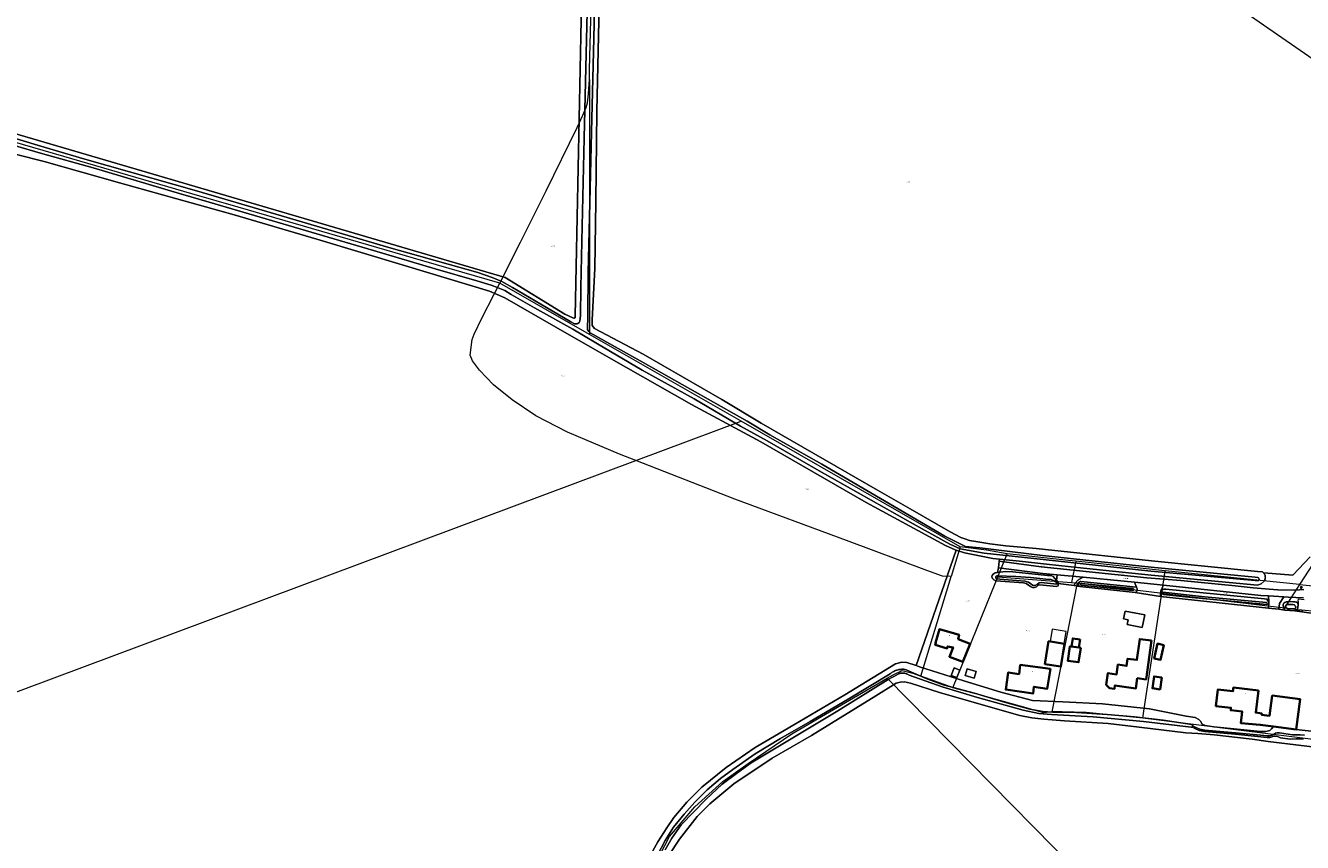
# Model space of a CAD drawing. Header units: metres. Extents: x 250001 to 257773, y 598992 to 609118.
# Tile 234 of 256: x 252993 to 253455, y 601649 to 601944. Entities that reach past the tile are written whole.
import ezdxf
from ezdxf.enums import TextEntityAlignment as Align
from ezdxf.lldxf.tags import DXFTag

# ---------------------------------------------------------------- set-up
doc = ezdxf.new("R2010")
doc.units = ezdxf.units.M
for name, color, linetype, lineweight in [('B-WE-GR-BOUWLAND-GV', 252, 'Continuous', 13), ('B-WE-GR-GROENVOORZIENING-GV', 252, 'Continuous', 18), ('B-WE-KG-GRENS_PERCEEL-G', 150, 'KG-PERCEEL', 18), ('B-WE-KG-GRENS_PERCEEL-S', 150, 'Continuous', 25), ('B-WE-OG-BEBOUWING-GV', 1, 'Continuous', 35), ('B-WE-OG-BEBOUWING-T18', 7, 'Continuous', 18), ('B-WE-OG-BEBOUWING_LUIFEL-GV', 1, 'Continuous', 18), ('B-WE-OG-BEBOUWING_OVERBOUWING-GV', 1, 'Continuous', 18), ('B-WE-OG-TERREIN_ERF-GV', 7, 'Continuous', 18), ('B-WE-OG-TOPOGRAFIE-T18', 2, 'Continuous', 18), ('B-WE-OG-WATER-GV', 252, 'Continuous', 18), ('B-WE-OG-WATER_SLOOT-GV', 252, 'Continuous', 18), ('B-WE-VH-VERHARDING_HALFVERHARDING-GV', 252, 'Continuous', 18), ('B-WE-VH-VERHARDING_OPEN-GV', 252, 'Continuous', 18), ('B-WE-VW-VERKEERSTEKEN_BORD-S', 252, 'Continuous', 25), ('B-WE-VW-VERKEERSTEKEN_DRAAGCONSTRUCTIE-S', 252, 'Continuous', 25), ('X-XX-AL-REFERENTIE-G', 7, 'Continuous', 18)]:
    doc.layers.add(name, color=color, linetype=linetype, lineweight=lineweight)
doc.styles.add('NLCS-ISO', font='NLCS-ISO.ttf')
doc.styles.add('NLCS-ISO-ANNOTATIEF-T18', font='NLCS-ISO.ttf', dxfattribs={"height": 1.8})
doc.styles.get("Standard").update_dxf_attribs({"font": 'NLCS-ISO.ttf'})
tags = doc.linetypes.add('KG-PERCEEL', pattern='A,5.5,-2,["P",Standard,S=1.8,R=0,X=-0.5,Y=-0.9],-2,5.5,-2,[5,NLCS.SHX,S=0.75,R=0,X=0,Y=0],-2', length=19).pattern_tags.tags
tags[6] = DXFTag(74, 10)

# ---------------------------------------------------------------- blocks, each defined once
blk = doc.blocks.new('SKG-PERCEELNUMMER-SO')
at = {"style": 'NLCS-ISO', "oblique": 10, "flags": 1}
blk.add_attdef('GEMEENTECODE', text='', height=1.8, dxfattribs=at).set_placement((0, 2.6), align=Align.MIDDLE_CENTER)
at = {"style": 'NLCS-ISO', "oblique": 10}
blk.add_attdef('SECTIE', text='', height=1.8, dxfattribs=at).set_placement((-0.5, 0), align=Align.MIDDLE_RIGHT)
blk.add_attdef('PERCEELNUMMER', text='', height=1.8, dxfattribs=at).set_placement((0.5, 0), align=Align.MIDDLE_LEFT)
blk = doc.blocks.new('BS2021-132-Xref-KAD-20210617')
at = {"layer": 'B-WE-KG-GRENS_PERCEEL-G', "flags": 128}
for points in [[(253201.95, 602109.52), (253542.568, 601874.061)], [(253197.012, 601924.831), (253197.012, 601928.454), (253198.22, 601973.543), (253199.428, 602030.306)], [(252865.135, 601913.965), (252898.518, 601928.649), (252903.325, 601927.249), (252947.328, 601914.438), (252970.42, 601907.736), (253006.984, 601897.125), (253053.207, 601883.693), (253070, 601878.813), (253137.047, 601859.313), (253164.458, 601851.341)], [(253164.59, 601851.292), (253172.052, 601866.055), (253181.31, 601884.573), (253192.584, 601907.52), (253194.596, 601911.949), (253195.804, 601914.767), (253196.208, 601916.377), (253196.61, 601919.598), (253197.012, 601924.831)], [(253197.012, 601924.831), (253197.012, 601832.715)], [(253542.568, 601874.061), (253535.594, 601863.812), (253519.468, 601840.187), (253514.718, 601833.187), (253505, 601819.187), (253492, 601800.562), (253478.78, 601781.35), (253453.438, 601742.363)], [(253213.702, 601787.158), (253207.81, 601789.46), (253189.09, 601797.38), (253177.54, 601803.39), (253169.01, 601809.16), (253162.26, 601814.58), (253157.24, 601819.86), (253154.74, 601823.24), (253153.91, 601825.23), (253154.612, 601830.954), (253155.372, 601832.855), (253158.034, 601838.56), (253162.598, 601847.308), (253164.59, 601851.292)], [(253164.458, 601851.341), (253164.59, 601851.292)], [(253197.012, 601832.715), (253164.59, 601851.292)], [(253251.732, 601801.361), (253197.012, 601832.715)], [(253213.702, 601787.158), (253251.732, 601801.361)], [(253330.88, 601756.01), (253251.732, 601801.361)], [(252969.724, 601696.046), (253213.702, 601787.158)], [(253327.612, 601745.294), (253324.46, 601745.38), (253318.79, 601747.43), (253289.77, 601758.32), (253249.45, 601773.19), (253213.702, 601787.158)], [(253330.88, 601756.01), (253327.612, 601745.294)], [(253347.79, 601753.47), (253340.39, 601754.81), (253330.88, 601756.01)], [(253344.45, 601745.23), (253347.79, 601753.47)], [(253372.628, 601750.791), (253370.01, 601751.07), (253347.79, 601753.47)], [(253372.628, 601750.791), (253371.128, 601743.173)], [(253404.938, 601747.359), (253401.43, 601747.72), (253372.628, 601750.791)], [(253316.64, 601709.28), (253327.612, 601745.294)], [(253328.25, 601705.14), (253343.71, 601743.38), (253344.45, 601745.23)], [(253344.45, 601745.23), (253371.128, 601743.173)], [(253403.702, 601739.269), (253404.938, 601747.359)], [(253453.438, 601742.363), (253404.938, 601747.359)], [(253373.11, 601743.02), (253363.97, 601696.44)], [(253371.128, 601743.173), (253373.11, 601743.02)], [(253373.11, 601743.02), (253403.02, 601739.35), (253403.702, 601739.269)], [(253396.8, 601694.09), (253397.32, 601697.55), (253403.702, 601739.269)], [(253403.702, 601739.269), (253448, 601733.995)], [(253453.438, 601742.363), (253448, 601733.995)], [(253453.438, 601742.363), (253474.956, 601740.188)], [(253448, 601733.995), (253452.684, 601733.437)], [(253452.684, 601733.437), (253452.784, 601734.325)], [(253453.003, 601736.265), (253452.784, 601734.325)], [(253453.003, 601736.265), (253453.113, 601737.24)], [(253453.113, 601737.24), (253455.093, 601737.036)], [(253452.622, 601732.894), (253452.684, 601733.437)], [(253454.642, 601732.707), (253452.622, 601732.894)], [(253452.684, 601733.437), (253452.853, 601733.417)], [(253452.853, 601733.417), (253454.26, 601733.25), (253459.248, 601732.768)], [(253304.514, 601708.557), (253306.7, 601709.833), (253309.944, 601711.31), (253313.818, 601710.342), (253316.64, 601709.28)], [(253216, 601615.521), (253216.726, 601627.483), (253219.268, 601638.667), (253225.876, 601651.375), (253235.026, 601662.05), (253245.192, 601671.2), (253254.342, 601677.808), (253270.1, 601688.483), (253304.514, 601708.557)], [(253602.292, 601414.333), (253598.138, 601410.285), (253304.514, 601708.557)], [(253328.25, 601705.14), (253326.44, 601705.77), (253316.64, 601709.28)], [(253363.97, 601696.44), (253361.05, 601696.12), (253352.58, 601698.44), (253338.34, 601702.44), (253328.25, 601705.14)], [(253396.8, 601694.09), (253376.33, 601696.14), (253367.75, 601696.45), (253363.97, 601696.44)], [(253501.544, 601680.987), (253396.8, 601694.09)]]:
    blk.add_lwpolyline(points, dxfattribs=at)
at = {"layer": 'B-WE-KG-GRENS_PERCEEL-S', "xscale": 0.2, "yscale": 0.2, "zscale": 0.2}
for p, values in [((253311.924, 601887.692), {'PERCEELNUMMER': '178', 'SECTIE': 'M'}), ((253183.655, 601864.615), {'PERCEELNUMMER': '179', 'SECTIE': 'M'}), ((253187.237, 601817.732), {'PERCEELNUMMER': '180', 'SECTIE': 'M'}), ((253275.485, 601776.836), {'PERCEELNUMMER': '181', 'SECTIE': 'M'}), ((253360.675, 601749.215), {'PERCEELNUMMER': '418', 'SECTIE': 'M'}), ((253388.885, 601746.185), {'PERCEELNUMMER': '419', 'SECTIE': 'M'}), ((253426.665, 601739.315), {'PERCEELNUMMER': '221', 'SECTIE': 'M'}), ((253333.545, 601736.476), {'PERCEELNUMMER': '211', 'SECTIE': 'M'}), ((253355.084, 601725.707), {'PERCEELNUMMER': '212', 'SECTIE': 'M'}), ((253382.525, 601724.255), {'PERCEELNUMMER': '213', 'SECTIE': 'M'}), ((253452.487, 601710.308), {'PERCEELNUMMER': '565', 'SECTIE': 'M'})]:
    blk.add_blockref('SKG-PERCEELNUMMER-SO', p, dxfattribs=at).add_auto_attribs(values)
blk = doc.blocks.new('SIE-WEG_VERKEERSBORD-SO')
at = {"color": 0, "linetype": 'ByBlock', "lineweight": 18}
blk.add_lwpolyline([(-1.125, -1.125), (1.125, -1.125), (1.125, 1.125), (-1.125, 1.125)], close=True, dxfattribs=at)
at = {"color": 0, "linetype": 'ByBlock', "lineweight": 18, "style": 'NLCS-ISO'}
blk.add_text('vb', height=1.5, dxfattribs=at).set_placement((0, 0), align=Align.MIDDLE_CENTER)
blk = doc.blocks.new('SIE-WEG_PAAL_VERKEERSBORD-SO')
at = {"color": 0, "linetype": 'ByBlock', "lineweight": 18}
blk.add_circle((0, 0), 1.5, dxfattribs=at)
at = {"color": 0, "linetype": 'ByBlock', "lineweight": 18, "style": 'NLCS-ISO'}
blk.add_text('vb', height=1.5, dxfattribs=at).set_placement((0, 0.1), align=Align.MIDDLE_CENTER)
blk = doc.blocks.new('BS2021-132-Xref-BGT-GRIJS-20210617-aangepast')
at = {"layer": 'B-WE-GR-BOUWLAND-GV', "flags": 128}
for points in [[(253200.729, 601962.485), (253199.604, 601913.393), (253199.265, 601880.754), (253198.865, 601856.571), (253198.004, 601838.017), (253197.927, 601835.996), (253198.81, 601834.935), (253216.386, 601825.615), (253244.73, 601809.288), (253259.015, 601800.729), (253301.043, 601776.509), (253312.787, 601769.793), (253327.199, 601761.473), (253331.132, 601759.444), (253332.525, 601758.958), (253334.297, 601758.351), (253336.508, 601757.939), (253341.623, 601757.06), (253347.366, 601756.378), (253358.343, 601755.386), (253389.893, 601752.013), (253399.989, 601750.947), (253438.287, 601747.158), (253440.054, 601746.991), (253440.211, 601746.872), (253440.358, 601746.74), (253440.495, 601746.597), (253451.028, 601745.74), (253457.249, 601752.402)], [(252900.161, 601931.433), (253000, 601902.165), (253166.552, 601853.339), (253188.094, 601840.046), (253190.933, 601838.727), (253191.295, 601838.635), (253191.545, 601838.643), (253191.693, 601838.704), (253191.75, 601838.778), (253191.781, 601838.885), (253191.798, 601839.517), (253195.091, 602000)], [(253219.201, 601645.109), (253221.724, 601649.499), (253224.857, 601654.578), (253227.428, 601658.25), (253232.194, 601663.809), (253237.603, 601669.157), (253246.327, 601676.307), (253256.789, 601683.54), (253270.817, 601691.778), (253289.169, 601702.592), (253307.517, 601713.785), (253309.768, 601714.394), (253311.549, 601714.257), (253314.957, 601713.102), (253329.406, 601754.805), (253329.122, 601754.896), (253325.555, 601756.541), (253296.96, 601771.985), (253258.844, 601793.975), (253233.772, 601807.453), (253203.974, 601824.449), (253184.843, 601835.415), (253166.361, 601845.955), (253160.87, 601848.417), (253130.543, 601857.483), (253098.544, 601867.093), (253068.601, 601875.947), (253027.244, 601887.476), (253000, 601895.24), (252989.953, 601897.728)], [(253463.097, 601683.128), (253442.072, 601685.694), (253436.322, 601686.599), (253422.568, 601688.121), (253416.667, 601688.565), (253412.382, 601688.888), (253395.523, 601690.929), (253384.291, 601692.203), (253368.524, 601693.159), (253361.06, 601693.722), (253356.775, 601694.226), (253352.445, 601695.13), (253344.319, 601697.424), (253323.41, 601703.37), (253312.87, 601706.753), (253310.785, 601707.266), (253309.226, 601707.185), (253307.712, 601706.786), (253300.395, 601702.173), (253277.209, 601687.898), (253262.961, 601679.637), (253249.146, 601670.402), (253240.464, 601663.152), (253235.845, 601658.594), (253229.433, 601650.415), (253225.727, 601644.809)]]:
    blk.add_lwpolyline(points, dxfattribs=at)
at = {"layer": 'B-WE-GR-GROENVOORZIENING-GV', "flags": 128}
for points in [[(253457.249, 601752.402), (253451.028, 601745.74), (253440.495, 601746.597), (253440.619, 601746.443), (253440.73, 601746.279), (253440.828, 601746.108), (253440.911, 601745.928), (253440.98, 601745.743), (253441.033, 601745.553), (253441.071, 601745.359), (253441.093, 601745.162), (253441.099, 601744.965), (253441.089, 601744.767), (253441.064, 601744.571), (253441.022, 601744.378), (253440.965, 601744.189), (253440.893, 601744.005), (253440.806, 601743.827), (253440.705, 601743.657), (253440.665, 601743.597), (253439.541, 601742.628), (253438.239, 601742.152), (253399.855, 601745.738), (253375.436, 601748.315), (253362.108, 601749.704), (253352.252, 601750.79), (253345.118, 601751.523), (253345.01, 601750.888), (253360.16, 601748.816), (253398.272, 601744.772), (253410.571, 601743.86), (253430.257, 601741.909), (253436.661, 601741.236), (253442.465, 601740.713), (253445.588, 601740.438), (253451.166, 601740.353), (253453.464, 601740.477), (253455.007, 601740.56)], [(253454.825, 601737.565), (253449.383, 601737.895), (253447.747, 601737.994), (253446.218, 601735.587), (253445.916, 601733.465), (253448.1, 601733.116), (253447.844, 601733.505), (253447.605, 601734.148), (253447.485, 601734.775), (253447.569, 601735.199), (253447.788, 601735.623), (253448.177, 601735.929), (253448.668, 601736.1), (253449.227, 601736.169), (253450.362, 601736.29), (253451.277, 601736.208), (253451.82, 601736.142), (253452.345, 601736.058), (253452.719, 601735.805), (253452.94, 601735.399), (253452.941, 601734.925), (253452.875, 601734.382), (253452.808, 601733.823), (253452.606, 601733.331), (253452.268, 601733.008), (253451.709, 601732.922), (253460.198, 601731.666)]]:
    blk.add_lwpolyline(points, dxfattribs=at)
for points in [[(253360.759, 601746.366), (253344.664, 601748.426), (253344.402, 601746.782), (253347.185, 601747.096), (253349.9, 601747.027), (253362.38, 601745.661), (253363.716, 601745.619), (253364.418, 601745.257), (253365.679, 601743.89), (253365.949, 601745.884)], [(253385.174, 601744.098), (253375.253, 601745.02), (253374.341, 601744.6), (253374.187, 601744.513), (253373.938, 601744.359), (253373.698, 601744.192), (253373.467, 601744.011), (253373.247, 601743.818), (253373.037, 601743.613), (253372.839, 601743.398), (253372.653, 601743.172), (253372.48, 601742.936), (253372.32, 601742.69), (253372.174, 601742.437), (253371.992, 601742.003), (253373.372, 601741.832), (253374.121, 601741.748), (253374.083, 601741.761), (253373.978, 601741.81), (253373.881, 601741.872), (253373.794, 601741.947), (253373.717, 601742.034), (253373.654, 601742.13), (253373.604, 601742.234), (253373.569, 601742.344), (253373.55, 601742.458), (253373.547, 601742.573), (253373.559, 601742.688), (253373.588, 601742.8), (253373.591, 601742.822), (253373.613, 601742.929), (253373.652, 601743.03), (253373.705, 601743.125), (253373.771, 601743.212), (253373.849, 601743.287), (253373.937, 601743.351), (253374.034, 601743.4), (253374.137, 601743.436), (253374.244, 601743.455), (253374.352, 601743.459), (253374.46, 601743.447), (253394.507, 601741.467), (253393.807, 601743.208)], [(253439.438, 601738.499), (253404.323, 601742.123), (253403.998, 601741.467), (253403.391, 601740.09), (253404.451, 601740.709), (253405.163, 601740.733), (253440.828, 601737.278), (253441.691, 601737.096), (253442.327, 601736.066), (253442.245, 601738.329)]]:
    blk.add_lwpolyline(points, close=True, dxfattribs=at)
at = {"layer": 'B-WE-OG-BEBOUWING-GV', "flags": 128}
for points in [[(253330.55, 601724.22), (253323.37, 601726.23), (253321.99, 601721.33), (253322.096, 601721.299), (253321.892, 601720.594), (253326.19, 601719.35), (253326.34, 601720.074), (253328.301, 601719.668), (253327.01, 601716.34), (253331.83, 601714.47), (253334.45, 601720.96), (253330.147, 601722.723)], [(253368.589, 601720.986), (253362.81, 601721.902), (253361.622, 601714.402), (253361.509, 601713.689), (253367.288, 601712.773)], [(253374.159, 601722.596), (253371.545, 601722.967), (253371.121, 601719.982), (253373.735, 601719.611)], [(253399.92, 601722.149), (253395.74, 601722.723), (253394.701, 601715.155), (253391.313, 601715.62), (253390.958, 601713.035), (253387.85, 601713.48), (253387.344, 601709.949), (253384.213, 601710.397), (253383.624, 601706.183), (253384.803, 601704.988), (253386.625, 601704.763), (253386.77, 601705.94), (253394.34, 601704.87), (253394.854, 601708.554), (253397.994, 601708.123)], [(253404.419, 601720.55), (253402.154, 601721.05), (253400.977, 601715.722), (253403.242, 601715.222)], [(253374.399, 601719.517), (253373.735, 601719.611), (253371.121, 601719.982), (253370.497, 601720.071), (253369.757, 601714.861), (253373.659, 601714.307)], [(253363.542, 601711.904), (253352.601, 601713.377), (253352.123, 601710.082), (253348.234, 601710.645), (253347.336, 601704.444), (253357.178, 601703.018), (253357.531, 601705.453), (253362.311, 601704.759)], [(253403.706, 601708.847), (253400.942, 601709.24), (253400.329, 601704.934), (253403.093, 601704.541)], [(253438.68, 601704.17), (253429.56, 601705.19), (253429.417, 601703.855), (253423.89, 601704.45), (253423.245, 601698.507), (253428.685, 601697.917), (253428.587, 601697.018), (253432.694, 601696.573), (253432.24, 601692.387), (253439.28, 601691.74), (253444.082, 601691.118), (253452.255, 601690.059), (253453.692, 601700.972), (253443.62, 601702.299), (253442.66, 601695.011), (253439.729, 601695.37), (253439.79, 601695.86), (253437.626, 601696.144)]]:
    blk.add_lwpolyline(points, close=True, dxfattribs=at)
at = {"layer": 'B-WE-OG-BEBOUWING_LUIFEL-GV', "flags": 128}
blk.add_lwpolyline([(253364.086, 601726.285), (253363.336, 601721.819), (253368.392, 601721.017), (253369.151, 601725.482)], close=True, dxfattribs=at)
at = {"layer": 'B-WE-OG-BEBOUWING_OVERBOUWING-GV', "flags": 128}
for points in [[(253397.538, 601731.464), (253390.453, 601732.824), (253389.91, 601729.992), (253391.501, 601729.687), (253391.164, 601727.933), (253396.658, 601726.879)], [(253330.734, 601711.476), (253328.703, 601712.268), (253327.661, 601709.597), (253329.694, 601708.813)], [(253333.387, 601711.928), (253332.724, 601709.521), (253335.971, 601708.613), (253336.622, 601711.037)]]:
    blk.add_lwpolyline(points, close=True, dxfattribs=at)
at = {"layer": 'B-WE-OG-TERREIN_ERF-GV', "flags": 128}
blk.add_lwpolyline([(253460.198, 601731.666), (253451.709, 601732.922), (253448.1, 601733.116), (253445.916, 601733.465), (253442.184, 601733.925), (253403.18, 601738.066), (253394.054, 601739.511), (253374.121, 601741.748), (253373.372, 601741.832), (253371.992, 601742.003), (253366.319, 601742.73), (253366.271, 601741.883), (253365.621, 601741.653), (253359.694, 601742.288), (253359.073, 601742.131), (253358.427, 601741.604), (253357.688, 601741.342), (253357.036, 601741.334), (253356.215, 601741.679), (253355.6, 601742.19), (253354.732, 601742.788), (253353.721, 601742.967), (253343.786, 601743.744), (253343.01, 601744.104), (253342.529, 601744.617), (253342.284, 601745.193), (253342.382, 601745.609), (253342.82, 601746.164), (253343.466, 601746.677), (253344.402, 601746.782), (253344.664, 601748.426), (253345.01, 601750.888), (253345.118, 601751.523), (253342.698, 601751.772), (253332.474, 601753.826), (253329.406, 601754.805), (253314.957, 601713.102), (253316.208, 601712.678), (253332.227, 601707.627), (253345.535, 601703.521), (253357.049, 601700.512), (253367.992, 601699.974), (253382.315, 601699.299), (253399.272, 601697.46), (253412.521, 601694.832), (253415.766, 601694.374), (253417.109, 601693.634), (253417.684, 601693.011), (253418.328, 601691.948), (253419.343, 601691.457), (253422.435, 601691.056), (253439.408, 601689.322), (253441.236, 601689.346), (253442.681, 601689.68), (253443.366, 601690.256), (253444.082, 601691.118), (253439.28, 601691.74), (253432.24, 601692.387), (253432.694, 601696.573), (253428.587, 601697.018), (253428.685, 601697.917), (253423.245, 601698.507), (253423.89, 601704.45), (253429.417, 601703.855), (253429.56, 601705.19), (253438.68, 601704.17), (253437.626, 601696.144), (253439.79, 601695.86), (253439.729, 601695.37), (253442.66, 601695.011), (253443.62, 601702.299), (253453.692, 601700.972), (253452.255, 601690.059), (253471.593, 601687.816)], dxfattribs=at)
for points in [[(253396.658, 601726.879), (253391.164, 601727.933), (253391.501, 601729.687), (253389.91, 601729.992), (253390.453, 601732.824), (253397.538, 601731.464)], [(253330.55, 601724.22), (253330.147, 601722.723), (253334.45, 601720.96), (253331.83, 601714.47), (253327.01, 601716.34), (253328.301, 601719.668), (253326.34, 601720.074), (253326.19, 601719.35), (253321.892, 601720.594), (253322.096, 601721.299), (253321.99, 601721.33), (253323.37, 601726.23)], [(253368.589, 601720.986), (253367.288, 601712.773), (253361.509, 601713.689), (253361.622, 601714.402), (253362.81, 601721.902)], [(253373.735, 601719.611), (253374.399, 601719.517), (253373.659, 601714.307), (253369.757, 601714.861), (253370.497, 601720.071), (253371.121, 601719.982), (253371.545, 601722.967), (253374.159, 601722.596)], [(253397.994, 601708.123), (253394.854, 601708.554), (253394.34, 601704.87), (253386.77, 601705.94), (253386.625, 601704.763), (253384.803, 601704.988), (253383.624, 601706.183), (253384.213, 601710.397), (253387.344, 601709.949), (253387.85, 601713.48), (253390.958, 601713.035), (253391.313, 601715.62), (253394.701, 601715.155), (253395.74, 601722.723), (253399.92, 601722.149)], [(253403.242, 601715.222), (253400.977, 601715.722), (253402.154, 601721.05), (253404.419, 601720.55)], [(253330.734, 601711.476), (253329.694, 601708.813), (253327.661, 601709.597), (253328.703, 601712.268)], [(253333.387, 601711.928), (253336.622, 601711.037), (253335.971, 601708.613), (253332.724, 601709.521)], [(253362.311, 601704.759), (253357.531, 601705.453), (253357.178, 601703.018), (253347.336, 601704.444), (253348.234, 601710.645), (253352.123, 601710.082), (253352.601, 601713.377), (253363.542, 601711.904)], [(253403.706, 601708.847), (253403.093, 601704.541), (253400.329, 601704.934), (253400.942, 601709.24)]]:
    blk.add_lwpolyline(points, close=True, dxfattribs=at)
at = {"layer": 'B-WE-OG-WATER-GV', "flags": 128}
for points in [[(253197.089, 601987.622), (253195.962, 601944.29), (253195.019, 601903.64), (253194.279, 601871.894), (253193.912, 601849.716), (253193.759, 601839.54), (253193.456, 601837.52), (253193.226, 601837.055), (253192.773, 601836.705), (253192.476, 601836.579), (253191.556, 601836.599), (253190.282, 601837.252), (253181.407, 601842.48), (253169.14, 601849.694), (253165.359, 601851.814), (253161.783, 601853.33), (253156.609, 601855.084), (253124.52, 601864.172), (253083.652, 601876.212), (253055.082, 601884.639), (253014.682, 601896.104), (253000, 601900.368), (252978.68, 601906.783)], [(252977.959, 601904.285), (252999.578, 601897.983), (253017.684, 601892.862), (253049.245, 601883.521), (253059.549, 601880.542), (253088.247, 601872.138), (253118.952, 601863.074), (253141.256, 601856.449), (253156.259, 601852.114), (253161.433, 601850.544), (253163.939, 601849.629), (253166.38, 601848.576), (253168.685, 601847.176), (253177.062, 601842.403), (253190.969, 601834.606), (253199.877, 601829.299), (253216.038, 601819.789), (253234.812, 601809.428), (253251.561, 601799.577), (253261.111, 601794.302), (253279.944, 601783.442), (253312.838, 601764.916), (253327.152, 601756.947), (253330.888, 601755.275), (253339.575, 601753.79), (253360.865, 601751.467), (253399.77, 601747.24), (253437.45, 601743.848), (253438.476, 601743.789), (253438.66, 601743.865), (253438.813, 601744.053), (253438.848, 601744.283), (253438.769, 601744.616), (253438.663, 601744.815), (253438.342, 601744.937), (253437.384, 601745.043), (253399.874, 601748.626), (253360.605, 601752.914), (253337.93, 601755.613), (253332.787, 601756.19), (253325.384, 601759.924), (253313.41, 601766.858), (253280.956, 601785.82), (253262.091, 601796.464), (253253.92, 601801.358), (253216.349, 601822.657), (253197.26, 601833.331), (253196.714, 601833.831), (253196.319, 601834.542), (253196.358, 601839.46), (253196.481, 601854.94), (253197.671, 601905.751), (253198.559, 601939.723), (253199.447, 601976.509)], [(253224.325, 601646.559), (253226.749, 601650.828), (253230.106, 601655.55), (253239.124, 601664.923), (253244.95, 601670.277), (253250.533, 601674.507), (253255.326, 601677.988), (253286.629, 601696.826), (253304.856, 601708.077), (253308.489, 601710.084), (253308.578, 601710.126), (253308.799, 601710.217), (253309.025, 601710.294), (253309.256, 601710.356), (253309.49, 601710.402), (253309.727, 601710.432), (253309.966, 601710.446), (253310.205, 601710.444), (253310.443, 601710.427), (253310.679, 601710.393), (253310.913, 601710.344), (253311.143, 601710.279), (253311.368, 601710.199), (253311.587, 601710.104), (253312.492, 601709.716), (253324.342, 601705.491), (253337.108, 601701.598), (253353.62, 601697.033), (253359.344, 601695.868), (253363.897, 601695.447), (253378.922, 601694.602), (253397.036, 601692.917), (253414.275, 601690.934), (253414.758, 601690.851), (253415.594, 601690.402), (253417.25, 601689.712), (253419.199, 601689.262), (253430.249, 601688.337), (253441.776, 601687.196), (253442.725, 601687.178), (253444.144, 601687.597), (253444.693, 601687.604), (253445.523, 601687.539), (253446.597, 601687.044), (253450.075, 601686.526), (253452.21, 601686.613), (253454.88, 601686.632)], [(253455.221, 601688.025), (253453.722, 601688.11), (253452.476, 601688.094), (253450.858, 601688.132), (253446.228, 601688.778), (253445.327, 601688.792), (253444.809, 601688.696), (253444.293, 601688.378), (253443.542, 601687.982), (253442.58, 601687.807), (253441.825, 601687.693), (253430.294, 601688.835), (253419.277, 601689.757), (253417.403, 601690.189), (253415.809, 601690.854), (253414.922, 601691.33), (253414.583, 601691.817), (253404.137, 601693.39), (253393.802, 601694.603), (253383.909, 601695.49), (253372.834, 601696.189), (253364.222, 601696.358), (253360.718, 601696.49), (253356.012, 601697.338), (253346.928, 601699.873), (253336.073, 601703.152), (253324.704, 601706.207), (253318.583, 601708.522), (253311.408, 601711.641), (253311.367, 601711.649), (253311.046, 601711.709), (253310.722, 601711.753), (253310.396, 601711.781), (253310.069, 601711.793), (253309.742, 601711.788), (253309.415, 601711.768), (253309.09, 601711.732), (253308.767, 601711.681), (253308.447, 601711.613), (253308.131, 601711.53), (253307.819, 601711.431), (253307.512, 601711.318), (253307.211, 601711.189), (253306.917, 601711.046), (253306.63, 601710.889), (253306.351, 601710.718), (253306.081, 601710.533), (253305.82, 601710.336), (253305.57, 601710.126), (253290.454, 601700.954), (253276.643, 601692.958), (253266.008, 601686.743), (253256.843, 601681.206), (253248.799, 601675.604), (253244.344, 601672.308), (253239.538, 601668.287), (253235.057, 601663.851), (253231.155, 601659.442), (253227.318, 601654.734), (253224.322, 601649.917), (253221.51, 601644.683)]]:
    blk.add_lwpolyline(points, dxfattribs=at)
for points in [[(253344.31, 601745.522), (253344.254, 601745.524), (253344.162, 601745.515), (253344.072, 601745.49), (253343.989, 601745.45), (253343.913, 601745.396), (253343.848, 601745.33), (253343.795, 601745.253), (253343.756, 601745.169), (253343.732, 601745.08), (253343.724, 601744.987), (253343.731, 601744.895), (253343.755, 601744.805), (253343.793, 601744.721), (253343.845, 601744.644), (253343.91, 601744.578), (253343.985, 601744.523), (253344.069, 601744.482), (253344.158, 601744.457), (253344.25, 601744.446), (253345.141, 601744.339), (253354.17, 601743.669), (253355.585, 601743.242), (253356.349, 601742.644), (253357.022, 601742.193), (253357.676, 601742.098), (253358.254, 601742.15), (253358.71, 601742.437), (253359.401, 601742.98), (253360.141, 601743.109), (253365.83, 601742.574), (253365.615, 601743.105), (253365.06, 601743.573), (253363.777, 601744.165), (253361.816, 601744.376), (253356.334, 601744.958), (253350.973, 601745.364)], [(253374.731, 601742.788), (253374.639, 601742.793), (253374.612, 601742.79), (253374.541, 601742.771), (253374.476, 601742.737), (253374.42, 601742.69), (253374.376, 601742.632), (253374.345, 601742.566), (253374.33, 601742.495), (253374.33, 601742.422), (253374.346, 601742.351), (253374.377, 601742.285), (253374.422, 601742.227), (253374.478, 601742.181), (253374.543, 601742.147), (253374.614, 601742.129), (253393.237, 601740.255), (253393.249, 601740.256), (253393.319, 601740.274), (253393.385, 601740.306), (253393.442, 601740.352), (253393.487, 601740.41), (253393.519, 601740.475), (253393.536, 601740.547), (253393.537, 601740.62), (253393.522, 601740.691), (253393.492, 601740.758), (253393.448, 601740.817), (253393.393, 601740.864), (253393.329, 601740.899), (253393.258, 601740.919), (253393.185, 601740.923)], [(253419.167, 601737.971), (253404.028, 601739.614), (253403.675, 601739.417), (253403.679, 601739.091), (253404.262, 601738.757), (253414.6, 601737.778), (253430.078, 601736.302), (253441.692, 601735.251), (253441.823, 601735.505), (253441.805, 601735.697), (253441.506, 601735.857)]]:
    blk.add_lwpolyline(points, close=True, dxfattribs=at)
at = {"layer": 'B-WE-OG-WATER_SLOOT-GV', "flags": 128}
for points in [[(253195.091, 602000), (253191.798, 601839.517), (253191.781, 601838.885), (253191.75, 601838.778), (253191.693, 601838.704), (253191.545, 601838.643), (253191.295, 601838.635), (253190.933, 601838.727), (253188.094, 601840.046), (253166.552, 601853.339), (253000, 601902.165), (252900.161, 601931.433)], [(252989.953, 601897.728), (253000, 601895.24), (253027.244, 601887.476), (253068.601, 601875.947), (253098.544, 601867.093), (253130.543, 601857.483), (253160.87, 601848.417), (253166.361, 601845.955), (253184.843, 601835.415), (253203.974, 601824.449), (253233.772, 601807.453), (253258.844, 601793.975), (253296.96, 601771.985), (253325.555, 601756.541), (253329.122, 601754.896), (253329.406, 601754.805), (253332.474, 601753.826), (253342.698, 601751.772), (253345.118, 601751.523), (253352.252, 601750.79), (253362.108, 601749.704), (253375.436, 601748.315), (253399.855, 601745.738), (253438.239, 601742.152), (253439.541, 601742.628), (253440.665, 601743.597), (253440.705, 601743.657), (253440.806, 601743.827), (253440.893, 601744.005), (253440.965, 601744.189), (253441.022, 601744.378), (253441.064, 601744.571), (253441.089, 601744.767), (253441.099, 601744.965), (253441.093, 601745.162), (253441.071, 601745.359), (253441.033, 601745.553), (253440.98, 601745.743), (253440.911, 601745.928), (253440.828, 601746.108), (253440.73, 601746.279), (253440.619, 601746.443), (253440.495, 601746.597), (253440.358, 601746.74), (253440.211, 601746.872), (253440.054, 601746.991), (253438.287, 601747.158), (253399.989, 601750.947), (253389.893, 601752.013), (253358.343, 601755.386), (253347.366, 601756.378), (253341.623, 601757.06), (253336.508, 601757.939), (253334.297, 601758.351), (253332.525, 601758.958), (253331.132, 601759.444), (253327.199, 601761.473), (253312.787, 601769.793), (253301.043, 601776.509), (253259.015, 601800.729), (253244.73, 601809.288), (253216.386, 601825.615), (253198.81, 601834.935), (253197.927, 601835.996), (253198.004, 601838.017), (253198.865, 601856.571), (253199.265, 601880.754), (253199.604, 601913.393), (253200.729, 601962.485)], [(253199.447, 601976.509), (253198.559, 601939.723), (253197.671, 601905.751), (253196.481, 601854.94), (253196.358, 601839.46), (253196.319, 601834.542), (253196.714, 601833.831), (253197.26, 601833.331), (253216.349, 601822.657), (253253.92, 601801.358), (253262.091, 601796.464), (253280.956, 601785.82), (253313.41, 601766.858), (253325.384, 601759.924), (253332.787, 601756.19), (253337.93, 601755.613), (253360.605, 601752.914), (253399.874, 601748.626), (253437.384, 601745.043), (253438.342, 601744.937), (253438.663, 601744.815), (253438.769, 601744.616), (253438.848, 601744.283), (253438.813, 601744.053), (253438.66, 601743.865), (253438.476, 601743.789), (253437.45, 601743.848), (253399.77, 601747.24), (253360.865, 601751.467), (253339.575, 601753.79), (253330.888, 601755.275), (253327.152, 601756.947), (253312.838, 601764.916), (253279.944, 601783.442), (253261.111, 601794.302), (253251.561, 601799.577), (253234.812, 601809.428), (253216.038, 601819.789), (253199.877, 601829.299), (253190.969, 601834.606), (253177.062, 601842.403), (253168.685, 601847.176), (253166.38, 601848.576), (253163.939, 601849.629), (253161.433, 601850.544), (253156.259, 601852.114), (253141.256, 601856.449), (253118.952, 601863.074), (253088.247, 601872.138), (253059.549, 601880.542), (253049.245, 601883.521), (253017.684, 601892.862), (252999.578, 601897.983), (252977.959, 601904.285)], [(252978.68, 601906.783), (253000, 601900.368), (253014.682, 601896.104), (253055.082, 601884.639), (253083.652, 601876.212), (253124.52, 601864.172), (253156.609, 601855.084), (253161.783, 601853.33), (253165.359, 601851.814), (253169.14, 601849.694), (253181.407, 601842.48), (253190.282, 601837.252), (253191.556, 601836.599), (253192.476, 601836.579), (253192.773, 601836.705), (253193.226, 601837.055), (253193.456, 601837.52), (253193.759, 601839.54), (253193.912, 601849.716), (253194.279, 601871.894), (253195.019, 601903.64), (253195.962, 601944.29), (253197.089, 601987.622)], [(253225.727, 601644.809), (253229.433, 601650.415), (253235.845, 601658.594), (253240.464, 601663.152), (253249.146, 601670.402), (253262.961, 601679.637), (253277.209, 601687.898), (253300.395, 601702.173), (253307.712, 601706.786), (253309.226, 601707.185), (253310.785, 601707.266), (253312.87, 601706.753), (253323.41, 601703.37), (253344.319, 601697.424), (253352.445, 601695.13), (253356.775, 601694.226), (253361.06, 601693.722), (253368.524, 601693.159), (253384.291, 601692.203), (253395.523, 601690.929), (253412.382, 601688.888), (253416.667, 601688.565), (253422.568, 601688.121), (253436.322, 601686.599), (253442.072, 601685.694), (253463.097, 601683.128)], [(253471.593, 601687.816), (253452.255, 601690.059), (253444.082, 601691.118), (253443.366, 601690.256), (253442.681, 601689.68), (253441.236, 601689.346), (253439.408, 601689.322), (253422.435, 601691.056), (253419.343, 601691.457), (253418.328, 601691.948), (253417.684, 601693.011), (253417.109, 601693.634), (253415.766, 601694.374), (253412.521, 601694.832), (253399.272, 601697.46), (253382.315, 601699.299), (253367.992, 601699.974), (253357.049, 601700.512), (253345.535, 601703.521), (253332.227, 601707.627), (253316.208, 601712.678), (253314.957, 601713.102), (253311.549, 601714.257), (253309.768, 601714.394), (253307.517, 601713.785), (253289.169, 601702.592), (253270.817, 601691.778), (253256.789, 601683.54), (253246.327, 601676.307), (253237.603, 601669.157), (253232.194, 601663.809), (253227.428, 601658.25), (253224.857, 601654.578), (253221.724, 601649.499), (253219.201, 601645.109)], [(253454.88, 601686.632), (253452.21, 601686.613), (253450.075, 601686.526), (253446.597, 601687.044), (253445.523, 601687.539), (253444.693, 601687.604), (253444.144, 601687.597), (253442.725, 601687.178), (253441.776, 601687.196), (253430.249, 601688.337), (253419.199, 601689.262), (253417.25, 601689.712), (253415.594, 601690.402), (253414.758, 601690.851), (253414.275, 601690.934), (253397.036, 601692.917), (253378.922, 601694.602), (253363.897, 601695.447), (253359.344, 601695.868), (253353.62, 601697.033), (253337.108, 601701.598), (253324.342, 601705.491), (253312.492, 601709.716), (253311.587, 601710.104), (253311.368, 601710.199), (253311.143, 601710.279), (253310.913, 601710.344), (253310.679, 601710.393), (253310.443, 601710.427), (253310.205, 601710.444), (253309.966, 601710.446), (253309.727, 601710.432), (253309.49, 601710.402), (253309.256, 601710.356), (253309.025, 601710.294), (253308.799, 601710.217), (253308.578, 601710.126), (253308.489, 601710.084), (253304.856, 601708.077), (253286.629, 601696.826), (253255.326, 601677.988), (253250.533, 601674.507), (253244.95, 601670.277), (253239.124, 601664.923), (253230.106, 601655.55), (253226.749, 601650.828), (253224.325, 601646.559)], [(253221.51, 601644.683), (253224.322, 601649.917), (253227.318, 601654.734), (253231.155, 601659.442), (253235.057, 601663.851), (253239.538, 601668.287), (253244.344, 601672.308), (253248.799, 601675.604), (253256.843, 601681.206), (253266.008, 601686.743), (253276.643, 601692.958), (253290.454, 601700.954), (253305.57, 601710.126), (253305.82, 601710.336), (253306.081, 601710.533), (253306.351, 601710.718), (253306.63, 601710.889), (253306.917, 601711.046), (253307.211, 601711.189), (253307.512, 601711.318), (253307.819, 601711.431), (253308.131, 601711.53), (253308.447, 601711.613), (253308.767, 601711.681), (253309.09, 601711.732), (253309.415, 601711.768), (253309.742, 601711.788), (253310.069, 601711.793), (253310.396, 601711.781), (253310.722, 601711.753), (253311.046, 601711.709), (253311.367, 601711.649), (253311.408, 601711.641), (253318.583, 601708.522), (253324.704, 601706.207), (253336.073, 601703.152), (253346.928, 601699.873), (253356.012, 601697.338), (253360.718, 601696.49), (253364.222, 601696.358), (253372.834, 601696.189), (253383.909, 601695.49), (253393.802, 601694.603), (253404.137, 601693.39), (253414.583, 601691.817), (253414.922, 601691.33), (253415.809, 601690.854), (253417.403, 601690.189), (253419.277, 601689.757), (253430.294, 601688.835), (253441.825, 601687.693), (253442.58, 601687.807), (253443.542, 601687.982), (253444.293, 601688.378), (253444.809, 601688.696), (253445.327, 601688.792), (253446.228, 601688.778), (253450.858, 601688.132), (253452.476, 601688.094), (253453.722, 601688.11), (253455.221, 601688.025)]]:
    blk.add_lwpolyline(points, dxfattribs=at)
for points in [[(253349.9, 601747.027), (253347.185, 601747.096), (253344.402, 601746.782), (253343.466, 601746.677), (253342.82, 601746.164), (253342.382, 601745.609), (253342.284, 601745.193), (253342.529, 601744.617), (253343.01, 601744.104), (253343.786, 601743.744), (253353.721, 601742.967), (253354.732, 601742.788), (253355.6, 601742.19), (253356.215, 601741.679), (253357.036, 601741.334), (253357.688, 601741.342), (253358.427, 601741.604), (253359.073, 601742.131), (253359.694, 601742.288), (253365.621, 601741.653), (253366.271, 601741.883), (253366.319, 601742.73), (253366.318, 601742.87), (253366.186, 601743.341), (253366.017, 601743.618), (253365.679, 601743.89), (253364.418, 601745.257), (253363.716, 601745.619), (253362.38, 601745.661)], [(253344.162, 601745.515), (253344.254, 601745.524), (253344.31, 601745.522), (253350.973, 601745.364), (253356.334, 601744.958), (253361.816, 601744.376), (253363.777, 601744.165), (253365.06, 601743.573), (253365.615, 601743.105), (253365.83, 601742.574), (253360.141, 601743.109), (253359.401, 601742.98), (253358.71, 601742.437), (253358.254, 601742.15), (253357.676, 601742.098), (253357.022, 601742.193), (253356.349, 601742.644), (253355.585, 601743.242), (253354.17, 601743.669), (253345.141, 601744.339), (253344.25, 601744.446), (253344.158, 601744.457), (253344.069, 601744.482), (253343.985, 601744.523), (253343.91, 601744.578), (253343.845, 601744.644), (253343.793, 601744.721), (253343.755, 601744.805), (253343.731, 601744.895), (253343.724, 601744.987), (253343.732, 601745.08), (253343.756, 601745.169), (253343.795, 601745.253), (253343.848, 601745.33), (253343.913, 601745.396), (253343.989, 601745.45), (253344.072, 601745.49)], [(253374.46, 601743.447), (253374.352, 601743.459), (253374.244, 601743.455), (253374.137, 601743.436), (253374.034, 601743.4), (253373.937, 601743.351), (253373.849, 601743.287), (253373.771, 601743.212), (253373.705, 601743.125), (253373.652, 601743.03), (253373.613, 601742.929), (253373.591, 601742.822), (253373.588, 601742.8), (253373.559, 601742.688), (253373.547, 601742.573), (253373.55, 601742.458), (253373.569, 601742.344), (253373.604, 601742.234), (253373.654, 601742.13), (253373.717, 601742.034), (253373.794, 601741.947), (253373.881, 601741.872), (253373.978, 601741.81), (253374.083, 601741.761), (253374.121, 601741.748), (253394.054, 601739.511), (253394.504, 601739.808), (253394.782, 601740.252), (253394.808, 601740.694), (253394.643, 601741.259), (253394.507, 601741.467)], [(253374.612, 601742.79), (253374.639, 601742.793), (253374.731, 601742.788), (253393.185, 601740.923), (253393.258, 601740.919), (253393.329, 601740.899), (253393.393, 601740.864), (253393.448, 601740.817), (253393.492, 601740.758), (253393.522, 601740.691), (253393.537, 601740.62), (253393.536, 601740.547), (253393.519, 601740.475), (253393.487, 601740.41), (253393.442, 601740.352), (253393.385, 601740.306), (253393.319, 601740.274), (253393.249, 601740.256), (253393.237, 601740.255), (253374.614, 601742.129), (253374.543, 601742.147), (253374.478, 601742.181), (253374.422, 601742.227), (253374.377, 601742.285), (253374.346, 601742.351), (253374.33, 601742.422), (253374.33, 601742.495), (253374.345, 601742.566), (253374.376, 601742.632), (253374.42, 601742.69), (253374.476, 601742.737), (253374.541, 601742.771)], [(253440.828, 601737.278), (253405.163, 601740.733), (253404.451, 601740.709), (253403.391, 601740.09), (253403.18, 601738.066), (253442.184, 601733.925), (253442.327, 601736.066), (253441.691, 601737.096)], [(253403.675, 601739.417), (253404.028, 601739.614), (253419.167, 601737.971), (253441.506, 601735.857), (253441.805, 601735.697), (253441.823, 601735.505), (253441.692, 601735.251), (253430.078, 601736.302), (253414.6, 601737.778), (253404.262, 601738.757), (253403.679, 601739.091)], [(253447.844, 601733.505), (253448.1, 601733.116), (253451.709, 601732.922), (253452.268, 601733.008), (253452.606, 601733.331), (253452.808, 601733.823), (253452.875, 601734.382), (253452.941, 601734.925), (253452.94, 601735.399), (253452.719, 601735.805), (253452.345, 601736.058), (253451.82, 601736.142), (253451.277, 601736.208), (253450.362, 601736.29), (253449.227, 601736.169), (253448.668, 601736.1), (253448.177, 601735.929), (253447.788, 601735.623), (253447.569, 601735.199), (253447.485, 601734.775), (253447.605, 601734.148)], [(253449.166, 601733.661), (253448.635, 601734.042), (253448.397, 601734.329), (253448.396, 601734.753), (253448.531, 601735.007), (253448.954, 601735.144), (253451.004, 601735.166), (253451.615, 601735.032), (253451.802, 601734.796), (253451.989, 601734.542), (253452.057, 601734.254), (253452.041, 601733.898), (253451.872, 601733.711), (253451.601, 601733.66), (253450.11, 601733.639)], [(253451.989, 601734.542), (253451.802, 601734.796), (253451.615, 601735.032), (253451.004, 601735.166), (253448.954, 601735.144), (253448.531, 601735.007), (253448.396, 601734.753), (253448.397, 601734.329), (253448.635, 601734.042), (253449.166, 601733.661), (253450.11, 601733.639), (253451.601, 601733.66), (253451.872, 601733.711), (253452.041, 601733.898), (253452.057, 601734.254)]]:
    blk.add_lwpolyline(points, close=True, dxfattribs=at)
at = {"layer": 'B-WE-VH-VERHARDING_HALFVERHARDING-GV', "flags": 128}
blk.add_lwpolyline([(253455.007, 601740.56), (253453.464, 601740.477), (253451.166, 601740.353), (253445.588, 601740.438), (253442.465, 601740.713), (253436.661, 601741.236), (253430.257, 601741.909), (253410.571, 601743.86), (253398.272, 601744.772), (253360.16, 601748.816), (253345.01, 601750.888), (253344.664, 601748.426), (253360.759, 601746.366), (253365.949, 601745.884), (253375.253, 601745.02), (253385.174, 601744.098), (253393.807, 601743.208), (253404.323, 601742.123), (253439.438, 601738.499), (253442.245, 601738.329), (253447.747, 601737.994), (253449.383, 601737.895), (253454.825, 601737.565)], dxfattribs=at)
blk.add_lwpolyline([(253447.747, 601737.994), (253442.245, 601738.329), (253442.327, 601736.066), (253442.184, 601733.925), (253445.916, 601733.465), (253446.218, 601735.587)], close=True, dxfattribs=at)
at = {"layer": 'B-WE-VH-VERHARDING_OPEN-GV', "flags": 128}
for points in [[(253375.253, 601745.02), (253365.949, 601745.884), (253365.679, 601743.89), (253366.017, 601743.618), (253366.186, 601743.341), (253366.318, 601742.87), (253366.319, 601742.73), (253371.992, 601742.003), (253372.174, 601742.437), (253372.32, 601742.69), (253372.48, 601742.936), (253372.653, 601743.172), (253372.839, 601743.398), (253373.037, 601743.613), (253373.247, 601743.818), (253373.467, 601744.011), (253373.698, 601744.192), (253373.938, 601744.359), (253374.187, 601744.513), (253374.341, 601744.6)], [(253404.323, 601742.123), (253393.807, 601743.208), (253394.507, 601741.467), (253394.643, 601741.259), (253394.808, 601740.694), (253394.782, 601740.252), (253394.504, 601739.808), (253394.054, 601739.511), (253403.18, 601738.066), (253403.391, 601740.09), (253403.998, 601741.467)]]:
    blk.add_lwpolyline(points, close=True, dxfattribs=at)
at = {"layer": 'B-WE-VW-VERKEERSTEKEN_BORD-S', "xscale": 0.2, "yscale": 0.2, "zscale": 0.2}
blk.add_blockref('SIE-WEG_VERKEERSBORD-SO', (253454.073, 601741.364), dxfattribs=at)
at = {"layer": 'B-WE-VW-VERKEERSTEKEN_DRAAGCONSTRUCTIE-S', "xscale": 0.2, "yscale": 0.2, "zscale": 0.2}
blk.add_blockref('SIE-WEG_PAAL_VERKEERSBORD-SO', (253454.073, 601741.364), dxfattribs=at)
at = {"layer": 'B-WE-OG-BEBOUWING-T18', "style": 'NLCS-ISO-ANNOTATIEF-T18'}
for s, rotation, p in [('13', 344.4, (253327, 601724)), ('9', 352.2, (253398, 601721)), ('11', 352.4, (253357, 601711)), ('7', 352.7, (253434, 601703))]:
    blk.add_text(s, height=0.36, rotation=rotation, dxfattribs=at).set_placement(p, align=Align.MIDDLE)
at = {"layer": 'B-WE-OG-TOPOGRAFIE-T18', "style": 'NLCS-ISO-ANNOTATIEF-T18'}
blk.add_text('Oudedijk', height=0.36, rotation=354, dxfattribs=at).set_placement((253390.631, 601744.559), align=Align.MIDDLE)

msp = doc.modelspace()

# ---------------------------------------------------------------- block references
at = {"layer": 'X-XX-AL-REFERENTIE-G'}
for name in ['BS2021-132-Xref-BGT-GRIJS-20210617-aangepast', 'BS2021-132-Xref-KAD-20210617']:
    msp.add_blockref(name, (0, 0), dxfattribs=at)

doc.saveas('drawing.dxf')
